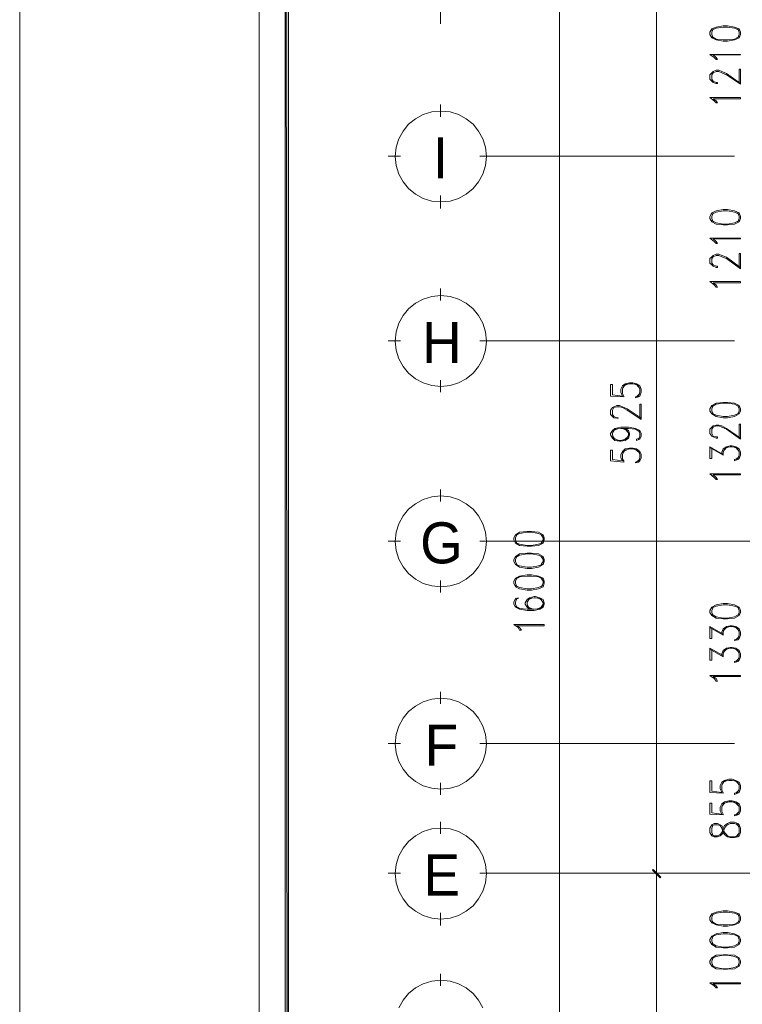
# Model space of a CAD drawing. Header units: millimetres. Extents: x 17 to 403, y 12 to 285.
# Tile 23 of 145: x 17 to 65, y 129 to 194. Entities that reach past the tile are written whole.
import ezdxf

# ---------------------------------------------------------------- set-up
doc = ezdxf.new("R2010")
doc.units = ezdxf.units.MM
for name, color, linetype in [('FILL_000000', 7, 'Continuous'), ('LINE_000000', 7, 'Continuous'), ('TEXT', 7, 'Continuous')]:
    doc.layers.add(name, color=color, linetype=linetype)

msp = doc.modelspace()

# ---------------------------------------------------------------- hatches: boundary and pattern name
at = {"layer": 'FILL_000000'}
h = msp.add_hatch(color=7, dxfattribs=at)
h.dxf.hatch_style = 1
h.paths.add_polyline_path([(34.798, 275.802), (34.586, 276.013), (34.798, 21.463), (34.798, 275.802)])
h = msp.add_hatch(color=7, dxfattribs=at)
h.dxf.hatch_style = 1
h.paths.add_polyline_path([(34.586, 276.013), (34.798, 21.463), (34.586, 21.251), (34.586, 276.013)])
h = msp.add_hatch(color=7, dxfattribs=at)
h.dxf.hatch_style = 1
h.paths.add_polyline_path([(59.055, 137.541), (59.013, 137.499), (59.563, 137.033), (59.055, 137.541)])
h = msp.add_hatch(color=7, dxfattribs=at)
h.dxf.hatch_style = 1
h.paths.add_polyline_path([(59.563, 137.033), (59.013, 137.499), (59.055, 137.541), (59.563, 137.033)])
h = msp.add_hatch(color=7, dxfattribs=at)
h.dxf.hatch_style = 1
h.paths.add_polyline_path([(59.013, 137.499), (59.563, 137.033), (59.521, 136.991), (59.013, 137.499)])
h = msp.add_hatch(color=7, dxfattribs=at)
h.dxf.hatch_style = 1
h.paths.add_polyline_path([(59.521, 136.991), (59.563, 137.033), (59.013, 137.499), (59.521, 136.991)])

# ---------------------------------------------------------------- linework, layer by layer
at = {"layer": 'LINE_000000', "lineweight": 0}
for p, q in [((52.832, 75.819), (52.832, 237.702)), ((59.267, 197.231), (59.267, 137.287)), ((44.916, 193.802), (44.916, 194.606)), ((44.916, 187.621), (44.916, 188.426)), ((42.249, 184.997), (41.444, 184.997)), ((47.54, 184.997), (48.345, 184.997)), ((64.474, 184.997), (47.921, 184.997)), ((44.916, 181.525), (44.916, 182.372)), ((44.916, 175.387), (44.916, 176.191)), ((42.249, 172.72), (41.444, 172.72)), ((47.54, 172.72), (48.345, 172.72)), ((64.474, 172.72), (47.921, 172.72)), ((44.916, 169.291), (44.916, 170.095)), ((56.219, 169.037), (57.108, 168.995)), ((56.346, 169.122), (57.023, 169.037)), ((58.166, 169.206), (57.954, 168.995)), ((62.823, 165.608), (63.712, 165.1)), ((56.219, 164.719), (57.108, 164.634)), ((56.346, 164.804), (57.023, 164.719)), ((58.166, 164.846), (57.954, 164.634)), ((64.77, 165.015), (64.558, 164.804)), ((44.916, 162.01), (44.916, 162.814)), ((42.249, 159.385), (41.444, 159.385)), ((47.54, 159.385), (48.345, 159.385)), ((67.437, 159.385), (47.921, 159.385)), ((44.916, 155.956), (44.916, 156.76)), ((62.823, 153.628), (63.712, 153.12)), ((64.77, 153.035), (64.558, 152.823)), ((62.823, 152.188), (63.712, 151.68)), ((64.77, 151.596), (64.558, 151.384)), ((44.916, 148.548), (44.916, 149.352)), ((42.249, 145.923), (41.444, 145.923)), ((47.54, 145.923), (48.345, 145.923)), ((64.474, 145.923), (47.921, 145.923)), ((44.916, 142.494), (44.916, 143.298)), ((64.77, 142.833), (64.558, 142.621)), ((62.823, 142.663), (63.712, 142.621)), ((62.95, 142.748), (63.627, 142.663)), ((62.823, 141.224), (63.712, 141.182)), ((62.95, 141.309), (63.627, 141.224)), ((64.77, 141.393), (64.558, 141.182)), ((44.916, 139.912), (44.916, 140.716)), ((64.77, 140.377), (64.558, 140.589)), ((64.558, 139.7), (64.77, 139.954)), ((42.249, 137.287), (41.444, 137.287)), ((47.54, 137.287), (48.345, 137.287)), ((67.437, 137.287), (47.921, 137.287)), ((64.093, 137.287), (58.505, 137.287)), ((64.093, 137.287), (58.505, 137.287)), ((59.267, 137.287), (59.267, 75.819)), ((44.916, 133.816), (44.916, 134.662)), ((44.916, 129.794), (44.916, 130.598))]:
    msp.add_line(p, q, dxfattribs=at)
for points in [[(16.933, 12.192), (16.933, 285.073), (402.886, 285.073), (402.886, 12.192), (16.933, 12.192)], [(32.851, 19.516), (32.851, 277.749), (395.563, 277.749), (395.563, 19.516), (32.851, 19.516)], [(34.798, 275.802), (34.586, 276.013), (34.798, 21.463), (34.798, 275.802)], [(34.586, 276.013), (34.798, 21.463), (34.586, 21.251), (34.586, 276.013)], [(62.823, 193.082), (62.95, 192.871), (63.246, 192.744), (63.712, 192.659), (64.008, 192.659), (64.474, 192.744), (64.77, 192.871), (64.855, 193.082), (64.855, 193.252), (64.77, 193.463), (64.474, 193.59), (64.008, 193.675), (63.712, 193.675), (63.246, 193.59), (62.95, 193.463), (62.823, 193.252), (62.823, 193.082)], [(47.964, 184.975), (47.902, 185.586), (47.726, 186.154), (47.447, 186.668), (47.077, 187.116), (46.629, 187.485), (46.115, 187.764), (45.547, 187.941), (44.937, 188.002), (44.327, 187.941), (43.759, 187.764), (43.245, 187.485), (42.797, 187.116), (42.427, 186.668), (42.148, 186.154), (41.972, 185.586), (41.91, 184.975), (41.972, 184.365), (42.148, 183.797), (42.427, 183.283), (42.797, 182.835), (43.245, 182.466), (43.759, 182.187), (44.327, 182.01), (44.937, 181.949), (45.547, 182.01), (46.115, 182.187), (46.629, 182.466), (47.077, 182.835), (47.447, 183.283), (47.726, 183.797), (47.902, 184.365), (47.964, 184.975)], [(62.823, 180.848), (62.95, 180.636), (63.246, 180.467), (63.712, 180.425), (64.008, 180.425), (64.474, 180.467), (64.77, 180.636), (64.855, 180.848), (64.855, 180.975), (64.77, 181.229), (64.474, 181.356), (64.008, 181.441), (63.712, 181.441), (63.246, 181.356), (62.95, 181.229), (62.823, 180.975), (62.823, 180.848)], [(47.964, 172.699), (47.902, 173.309), (47.726, 173.877), (47.447, 174.391), (47.077, 174.839), (46.629, 175.209), (46.115, 175.488), (45.547, 175.664), (44.937, 175.726), (44.327, 175.664), (43.759, 175.488), (43.245, 175.209), (42.797, 174.839), (42.427, 174.391), (42.148, 173.877), (41.972, 173.309), (41.91, 172.699), (41.972, 172.089), (42.148, 171.521), (42.427, 171.007), (42.797, 170.559), (43.245, 170.189), (43.759, 169.91), (44.327, 169.734), (44.937, 169.672), (45.547, 169.734), (46.115, 169.91), (46.629, 170.189), (47.077, 170.559), (47.447, 171.007), (47.726, 171.521), (47.902, 172.089), (47.964, 172.699)], [(62.823, 168.063), (62.95, 167.852), (63.246, 167.682), (63.712, 167.598), (64.008, 167.598), (64.474, 167.682), (64.77, 167.852), (64.855, 168.063), (64.855, 168.19), (64.77, 168.402), (64.474, 168.571), (64.008, 168.614), (63.712, 168.614), (63.246, 168.571), (62.95, 168.402), (62.823, 168.19), (62.823, 168.063)], [(47.964, 159.364), (47.902, 159.974), (47.726, 160.542), (47.447, 161.056), (47.077, 161.504), (46.629, 161.874), (46.115, 162.153), (45.547, 162.329), (44.937, 162.391), (44.327, 162.329), (43.759, 162.153), (43.245, 161.874), (42.797, 161.504), (42.427, 161.056), (42.148, 160.542), (41.972, 159.974), (41.91, 159.364), (41.972, 158.754), (42.148, 158.186), (42.427, 157.672), (42.797, 157.224), (43.245, 156.854), (43.759, 156.575), (44.327, 156.399), (44.937, 156.337), (45.547, 156.399), (46.115, 156.575), (46.629, 156.854), (47.077, 157.224), (47.447, 157.672), (47.726, 158.186), (47.902, 158.754), (47.964, 159.364)], [(49.784, 159.47), (49.911, 159.258), (50.165, 159.089), (50.673, 159.046), (50.969, 159.046), (51.435, 159.089), (51.731, 159.258), (51.816, 159.47), (51.816, 159.597), (51.731, 159.808), (51.435, 159.978), (50.969, 160.02), (50.673, 160.02), (50.165, 159.978), (49.911, 159.808), (49.784, 159.597), (49.784, 159.47)], [(49.784, 158.03), (49.911, 157.819), (50.165, 157.649), (50.673, 157.565), (50.969, 157.565), (51.435, 157.649), (51.731, 157.819), (51.816, 158.03), (51.816, 158.157), (51.731, 158.369), (51.435, 158.538), (50.969, 158.581), (50.673, 158.581), (50.165, 158.538), (49.911, 158.369), (49.784, 158.157), (49.784, 158.03)], [(49.784, 156.591), (49.911, 156.337), (50.165, 156.21), (50.673, 156.125), (50.969, 156.125), (51.435, 156.21), (51.731, 156.337), (51.816, 156.591), (51.816, 156.718), (51.731, 156.93), (51.435, 157.057), (50.969, 157.141), (50.673, 157.141), (50.165, 157.057), (49.911, 156.93), (49.784, 156.718), (49.784, 156.591)], [(62.823, 154.644), (62.95, 154.432), (63.246, 154.263), (63.712, 154.22), (64.008, 154.22), (64.474, 154.263), (64.77, 154.432), (64.855, 154.644), (64.855, 154.771), (64.77, 154.982), (64.474, 155.152), (64.008, 155.236), (63.712, 155.236), (63.246, 155.152), (62.95, 154.982), (62.823, 154.771), (62.823, 154.644)], [(47.964, 145.902), (47.902, 146.512), (47.726, 147.08), (47.447, 147.594), (47.077, 148.042), (46.629, 148.412), (46.115, 148.691), (45.547, 148.867), (44.937, 148.929), (44.327, 148.867), (43.759, 148.691), (43.245, 148.412), (42.797, 148.042), (42.427, 147.594), (42.148, 147.08), (41.972, 146.512), (41.91, 145.902), (41.972, 145.292), (42.148, 144.724), (42.427, 144.21), (42.797, 143.762), (43.245, 143.392), (43.759, 143.113), (44.327, 142.937), (44.937, 142.875), (45.547, 142.937), (46.115, 143.113), (46.629, 143.392), (47.077, 143.762), (47.447, 144.21), (47.726, 144.724), (47.902, 145.292), (47.964, 145.902)], [(47.964, 137.266), (47.902, 137.876), (47.726, 138.444), (47.447, 138.958), (47.077, 139.406), (46.629, 139.776), (46.115, 140.055), (45.547, 140.231), (44.937, 140.293), (44.327, 140.231), (43.759, 140.055), (43.245, 139.776), (42.797, 139.406), (42.427, 138.958), (42.148, 138.444), (41.972, 137.876), (41.91, 137.266), (41.972, 136.656), (42.148, 136.088), (42.427, 135.574), (42.797, 135.126), (43.245, 134.756), (43.759, 134.477), (44.327, 134.301), (44.937, 134.239), (45.547, 134.301), (46.115, 134.477), (46.629, 134.756), (47.077, 135.126), (47.447, 135.574), (47.726, 136.088), (47.902, 136.656), (47.964, 137.266)], [(62.823, 139.996), (62.95, 139.785), (63.119, 139.7), (63.331, 139.7), (63.5, 139.785), (63.627, 139.869), (63.712, 139.996), (63.796, 140.293), (63.923, 140.462), (64.008, 140.504), (64.177, 140.589), (64.474, 140.589), (64.685, 140.504), (64.77, 140.293), (64.77, 139.996), (64.685, 139.785), (64.474, 139.7), (64.177, 139.7), (64.008, 139.785), (63.923, 139.869), (63.796, 139.996), (63.712, 140.293), (63.627, 140.462), (63.5, 140.504), (63.331, 140.589), (63.119, 140.589), (62.95, 140.504), (62.823, 140.293), (62.823, 139.996)], [(59.055, 137.541), (59.013, 137.499), (59.563, 137.033), (59.055, 137.541)], [(59.563, 137.033), (59.013, 137.499), (59.055, 137.541), (59.563, 137.033)], [(59.013, 137.499), (59.563, 137.033), (59.521, 136.991), (59.013, 137.499)], [(59.521, 136.991), (59.563, 137.033), (59.013, 137.499), (59.521, 136.991)], [(62.823, 134.197), (62.95, 133.985), (63.246, 133.858), (63.712, 133.773), (64.008, 133.773), (64.474, 133.858), (64.77, 133.985), (64.855, 134.197), (64.855, 134.366), (64.77, 134.578), (64.474, 134.705), (64.008, 134.789), (63.712, 134.789), (63.246, 134.705), (62.95, 134.578), (62.823, 134.366), (62.823, 134.197)], [(62.823, 132.757), (62.95, 132.546), (63.246, 132.376), (63.712, 132.334), (64.008, 132.334), (64.474, 132.376), (64.77, 132.546), (64.855, 132.757), (64.855, 132.884), (64.77, 133.096), (64.474, 133.265), (64.008, 133.35), (63.712, 133.35), (63.246, 133.265), (62.95, 133.096), (62.823, 132.884), (62.823, 132.757)], [(62.823, 131.318), (62.95, 131.106), (63.246, 130.937), (63.712, 130.895), (64.008, 130.895), (64.474, 130.937), (64.77, 131.106), (64.855, 131.318), (64.855, 131.445), (64.77, 131.657), (64.474, 131.826), (64.008, 131.868), (63.712, 131.868), (63.246, 131.826), (62.95, 131.657), (62.823, 131.445), (62.823, 131.318)]]:
    msp.add_lwpolyline(points, close=True, dxfattribs=at)
for points in [[(64.77, 193.379), (64.474, 193.506), (64.008, 193.59), (63.712, 193.59), (63.246, 193.506), (62.95, 193.379)], [(63.034, 193.463), (62.95, 193.252), (62.95, 193.082), (63.034, 192.871)], [(64.685, 192.871), (64.77, 193.082), (64.77, 193.252), (64.685, 193.463)], [(62.95, 192.955), (63.246, 192.786), (63.712, 192.744), (64.008, 192.744), (64.474, 192.786), (64.77, 192.955)], [(63.246, 191.431), (63.119, 191.558), (62.823, 191.77), (64.855, 191.77)], [(63.246, 191.431), (63.331, 191.431), (63.246, 191.558), (63.034, 191.728), (64.855, 191.728), (64.855, 191.77)], [(63.331, 189.823), (63.246, 189.823), (63.034, 189.907), (62.95, 189.992), (62.823, 190.119), (62.823, 190.415), (62.95, 190.542), (63.034, 190.627), (63.246, 190.712), (63.415, 190.712), (63.627, 190.627), (63.923, 190.5), (64.855, 189.823)], [(64.77, 189.823), (64.77, 190.796), (64.855, 190.796), (64.855, 189.78)], [(63.331, 189.823), (63.331, 189.907), (63.246, 189.907), (63.034, 189.992), (62.95, 190.119), (62.95, 190.415), (63.034, 190.542), (63.246, 190.627), (63.415, 190.627), (63.627, 190.542), (63.923, 190.415), (64.855, 189.78)], [(63.246, 188.553), (63.119, 188.68), (62.823, 188.891), (64.855, 188.891)], [(63.246, 188.553), (63.331, 188.553), (63.246, 188.68), (63.034, 188.807), (64.855, 188.807), (64.855, 188.891)], [(64.77, 181.144), (64.474, 181.271), (64.008, 181.356), (63.712, 181.356), (63.246, 181.271), (62.95, 181.144)], [(63.034, 181.229), (62.95, 180.975), (62.95, 180.848), (63.034, 180.636)], [(64.685, 180.636), (64.77, 180.848), (64.77, 180.975), (64.685, 181.229)], [(62.95, 180.721), (63.246, 180.552), (63.712, 180.467), (64.008, 180.467), (64.474, 180.552), (64.77, 180.721)], [(63.246, 179.197), (63.119, 179.324), (62.823, 179.536), (64.855, 179.536)], [(63.246, 179.197), (63.331, 179.197), (63.246, 179.324), (63.034, 179.493), (64.855, 179.493), (64.855, 179.536)], [(63.331, 177.588), (63.246, 177.588), (63.034, 177.673), (62.95, 177.758), (62.823, 177.885), (62.823, 178.181), (62.95, 178.308), (63.034, 178.393), (63.246, 178.477), (63.415, 178.477), (63.627, 178.393), (63.923, 178.266), (64.855, 177.588)], [(63.331, 177.588), (63.331, 177.673), (63.246, 177.673), (63.034, 177.758), (62.95, 177.885), (62.95, 178.181), (63.034, 178.308), (63.246, 178.393), (63.415, 178.393), (63.627, 178.308), (63.923, 178.181), (64.855, 177.504)], [(64.77, 177.588), (64.77, 178.52), (64.855, 178.52), (64.855, 177.504)], [(63.246, 176.276), (63.119, 176.445), (62.823, 176.657), (64.855, 176.657)], [(63.246, 176.276), (63.331, 176.276), (63.246, 176.445), (63.034, 176.572), (64.855, 176.572), (64.855, 176.657)], [(56.219, 169.037), (56.219, 169.799), (56.346, 169.799), (56.346, 169.122)], [(57.023, 169.037), (56.896, 169.291), (56.896, 169.503), (57.023, 169.714), (57.192, 169.841), (57.489, 169.926), (57.7, 169.926), (57.954, 169.841), (58.166, 169.714), (58.251, 169.503), (58.251, 169.291), (58.166, 169.037), (58.081, 168.995), (57.87, 168.91), (57.87, 168.995)], [(57.108, 168.995), (57.108, 169.037), (57.023, 169.206), (57.023, 169.503), (57.108, 169.714), (57.404, 169.841)], [(57.023, 169.545), (57.192, 169.799), (57.489, 169.841), (57.7, 169.841), (57.954, 169.799), (58.166, 169.545)], [(57.785, 169.841), (58.081, 169.714), (58.166, 169.503), (58.166, 169.291), (58.081, 169.037), (57.87, 168.995)], [(56.727, 167.555), (56.642, 167.555), (56.43, 167.598), (56.346, 167.682), (56.219, 167.809), (56.219, 168.106), (56.346, 168.275), (56.43, 168.317), (56.642, 168.402), (56.811, 168.402), (57.023, 168.317), (57.319, 168.19), (58.251, 167.555)], [(58.166, 167.555), (58.166, 168.487), (58.251, 168.487), (58.251, 167.471)], [(64.77, 168.317), (64.474, 168.487), (64.008, 168.571), (63.712, 168.571), (63.246, 168.487), (62.95, 168.317)], [(63.034, 168.402), (62.95, 168.19), (62.95, 168.063), (63.034, 167.852)], [(64.685, 167.852), (64.77, 168.063), (64.77, 168.19), (64.685, 168.402)], [(56.727, 167.555), (56.727, 167.598), (56.642, 167.598), (56.43, 167.682), (56.346, 167.809), (56.346, 168.106), (56.43, 168.275), (56.642, 168.317), (56.811, 168.317), (57.023, 168.275), (57.319, 168.106), (58.251, 167.471)], [(62.95, 167.894), (63.246, 167.767), (63.712, 167.682), (64.008, 167.682), (64.474, 167.767), (64.77, 167.894)], [(63.331, 166.243), (63.246, 166.243), (63.034, 166.328), (62.95, 166.37), (62.823, 166.539), (62.823, 166.836), (62.95, 166.963), (63.034, 167.047), (63.246, 167.09), (63.415, 167.09), (63.627, 167.047), (63.923, 166.878), (64.855, 166.243)], [(64.77, 166.243), (64.77, 167.174), (64.855, 167.174), (64.855, 166.158)], [(57.192, 166.878), (57.404, 166.751), (57.489, 166.539), (57.489, 166.455), (57.404, 166.243), (57.192, 166.074), (56.896, 166.031), (56.811, 166.031), (56.515, 166.074), (56.346, 166.243), (56.219, 166.455), (56.219, 166.539), (56.346, 166.751), (56.515, 166.878), (56.896, 166.963), (57.404, 166.963), (57.87, 166.878), (58.166, 166.751), (58.251, 166.539), (58.251, 166.37), (58.166, 166.158), (57.954, 166.074), (57.954, 166.158), (58.166, 166.243)], [(56.727, 166.074), (56.43, 166.243), (56.346, 166.455), (56.346, 166.539), (56.43, 166.751), (56.727, 166.878)], [(56.346, 166.582), (56.515, 166.836), (56.896, 166.878), (57.404, 166.878), (57.87, 166.836), (58.166, 166.666)], [(56.896, 166.878), (57.192, 166.836), (57.404, 166.582)], [(57.023, 166.878), (57.319, 166.751), (57.404, 166.539), (57.404, 166.455), (57.319, 166.243), (57.023, 166.074)], [(58.081, 166.751), (58.166, 166.539), (58.166, 166.37), (58.081, 166.158)], [(63.331, 166.243), (63.331, 166.328), (63.246, 166.328), (63.034, 166.37), (62.95, 166.539), (62.95, 166.836), (63.034, 166.963), (63.246, 167.047), (63.415, 167.047), (63.627, 166.963), (63.923, 166.836), (64.855, 166.158)], [(57.404, 166.37), (57.192, 166.158), (56.896, 166.074), (56.811, 166.074), (56.515, 166.158), (56.346, 166.37)], [(56.219, 164.719), (56.219, 165.439), (56.346, 165.439), (56.346, 164.804)], [(57.023, 164.719), (56.896, 164.931), (56.896, 165.142), (57.023, 165.354), (57.192, 165.523), (57.489, 165.566), (57.7, 165.566), (57.954, 165.523), (58.166, 165.354), (58.251, 165.142), (58.251, 164.931), (58.166, 164.719), (58.081, 164.634), (57.87, 164.592), (57.87, 164.634)], [(57.108, 164.634), (57.108, 164.719), (57.023, 164.846), (57.023, 165.142), (57.108, 165.354), (57.404, 165.523)], [(57.023, 165.227), (57.192, 165.439), (57.489, 165.523), (57.7, 165.523), (57.954, 165.439), (58.166, 165.227)], [(57.785, 165.523), (58.081, 165.354), (58.166, 165.142), (58.166, 164.931), (58.081, 164.719), (57.87, 164.634)], [(62.823, 164.888), (62.823, 165.65), (63.712, 165.142)], [(62.823, 164.888), (62.95, 164.888), (62.95, 165.608)], [(63.627, 165.142), (63.627, 165.312), (63.712, 165.523), (63.923, 165.65), (64.177, 165.735), (64.304, 165.735), (64.558, 165.65), (64.77, 165.523), (64.855, 165.312), (64.855, 165.1), (64.77, 164.888), (64.685, 164.804), (64.474, 164.719), (64.474, 164.804)], [(63.712, 165.1), (63.712, 165.312), (63.796, 165.523), (64.093, 165.65)], [(63.712, 165.354), (63.923, 165.608), (64.177, 165.65), (64.304, 165.65), (64.558, 165.608), (64.77, 165.354)], [(64.389, 165.65), (64.685, 165.523), (64.77, 165.312), (64.77, 165.1), (64.685, 164.888), (64.474, 164.804)], [(63.246, 163.491), (63.119, 163.618), (62.823, 163.872), (64.855, 163.872)], [(63.246, 163.491), (63.331, 163.491), (63.246, 163.618), (63.034, 163.788), (64.855, 163.788), (64.855, 163.872)], [(51.731, 159.766), (51.435, 159.893), (50.969, 159.978), (50.673, 159.978), (50.165, 159.893), (49.911, 159.766)], [(49.996, 159.808), (49.911, 159.597), (49.911, 159.47), (49.996, 159.258)], [(49.911, 159.3), (50.165, 159.173), (50.673, 159.089), (50.969, 159.089), (51.435, 159.173), (51.731, 159.3)], [(51.604, 159.258), (51.731, 159.47), (51.731, 159.597), (51.604, 159.808)], [(51.731, 158.284), (51.435, 158.454), (50.969, 158.538), (50.673, 158.538), (50.165, 158.454), (49.911, 158.284)], [(49.996, 158.369), (49.911, 158.157), (49.911, 158.03), (49.996, 157.819)], [(51.604, 157.819), (51.731, 158.03), (51.731, 158.157), (51.604, 158.369)], [(49.911, 157.861), (50.165, 157.734), (50.673, 157.649), (50.969, 157.649), (51.435, 157.734), (51.731, 157.861)], [(51.731, 156.845), (51.435, 157.014), (50.969, 157.057), (50.673, 157.057), (50.165, 157.014), (49.911, 156.845)], [(49.996, 156.93), (49.911, 156.718), (49.911, 156.591), (49.996, 156.337)], [(51.604, 156.337), (51.731, 156.591), (51.731, 156.718), (51.604, 156.93)], [(49.911, 156.422), (50.165, 156.295), (50.673, 156.21), (50.969, 156.21), (51.435, 156.295), (51.731, 156.422)], [(49.911, 155.49), (50.08, 155.575), (50.08, 155.617), (49.911, 155.575), (49.784, 155.321), (49.784, 155.194), (49.911, 154.982), (50.165, 154.855), (50.673, 154.771), (51.139, 154.771), (51.52, 154.855), (51.731, 154.982), (51.816, 155.194), (51.816, 155.279), (51.731, 155.49), (51.52, 155.617), (51.223, 155.702), (51.139, 155.702), (50.842, 155.617), (50.673, 155.49), (50.546, 155.279), (50.546, 155.194), (50.673, 154.982), (50.842, 154.855)], [(49.996, 155.575), (49.911, 155.321), (49.911, 155.194), (49.996, 154.982)], [(51.731, 155.321), (51.52, 155.575), (51.223, 155.617), (51.139, 155.617), (50.842, 155.575), (50.673, 155.321)], [(51.054, 155.617), (50.758, 155.49), (50.673, 155.279), (50.673, 155.194), (50.758, 154.982), (51.054, 154.855)], [(51.35, 154.855), (51.604, 154.982), (51.731, 155.194), (51.731, 155.279), (51.604, 155.49), (51.35, 155.617)], [(49.911, 155.067), (50.165, 154.898), (50.673, 154.855), (51.139, 154.855), (51.52, 154.898), (51.731, 155.109)], [(50.673, 155.109), (50.842, 154.898), (51.139, 154.855)], [(64.77, 154.94), (64.474, 155.067), (64.008, 155.152), (63.712, 155.152), (63.246, 155.067), (62.95, 154.94)], [(63.034, 154.982), (62.95, 154.771), (62.95, 154.644), (63.034, 154.432)], [(64.685, 154.432), (64.77, 154.644), (64.77, 154.771), (64.685, 154.982)], [(62.95, 154.517), (63.246, 154.347), (63.712, 154.263), (64.008, 154.263), (64.474, 154.347), (64.77, 154.517)], [(50.165, 153.458), (50.08, 153.628), (49.784, 153.839), (51.816, 153.839)], [(50.165, 153.458), (50.292, 153.458), (50.165, 153.628), (49.996, 153.755), (51.816, 153.755), (51.816, 153.839)], [(62.823, 152.908), (62.823, 153.712), (63.712, 153.204)], [(62.823, 152.908), (62.95, 152.908), (62.95, 153.628)], [(63.627, 153.204), (63.627, 153.331), (63.712, 153.543), (63.923, 153.712), (64.177, 153.755), (64.304, 153.755), (64.558, 153.712), (64.77, 153.543), (64.855, 153.331), (64.855, 153.12), (64.77, 152.908), (64.685, 152.823), (64.474, 152.781), (64.474, 152.823)], [(63.712, 153.12), (63.712, 153.331), (63.796, 153.543), (64.093, 153.712)], [(63.712, 153.416), (63.923, 153.628), (64.177, 153.712), (64.304, 153.712), (64.558, 153.628), (64.77, 153.416)], [(64.389, 153.712), (64.685, 153.543), (64.77, 153.331), (64.77, 153.12), (64.685, 152.908), (64.474, 152.823)], [(62.823, 151.469), (62.823, 152.273), (63.712, 151.765)], [(62.823, 151.469), (62.95, 151.469), (62.95, 152.188)], [(63.627, 151.765), (63.627, 151.892), (63.712, 152.104), (63.923, 152.273), (64.177, 152.315), (64.304, 152.315), (64.558, 152.273), (64.77, 152.104), (64.855, 151.892), (64.855, 151.68), (64.77, 151.469), (64.685, 151.384), (64.474, 151.299), (64.474, 151.384)], [(63.712, 151.68), (63.712, 151.892), (63.796, 152.104), (64.093, 152.273)], [(63.712, 151.977), (63.923, 152.188), (64.177, 152.273), (64.304, 152.273), (64.558, 152.188), (64.77, 151.977)], [(64.389, 152.273), (64.685, 152.104), (64.77, 151.892), (64.77, 151.68), (64.685, 151.469), (64.474, 151.384)], [(63.246, 150.072), (63.119, 150.241), (62.823, 150.453), (64.855, 150.453)], [(63.246, 150.072), (63.331, 150.072), (63.246, 150.241), (63.034, 150.368), (64.855, 150.368), (64.855, 150.453)], [(63.627, 142.663), (63.5, 142.917), (63.5, 143.129), (63.627, 143.341), (63.796, 143.468), (64.093, 143.552), (64.304, 143.552), (64.558, 143.468), (64.77, 143.341), (64.855, 143.129), (64.855, 142.917), (64.77, 142.663), (64.685, 142.621), (64.474, 142.536), (64.474, 142.621)], [(62.823, 142.663), (62.823, 143.425), (62.95, 143.425), (62.95, 142.748)], [(63.712, 142.621), (63.712, 142.663), (63.627, 142.833), (63.627, 143.129), (63.712, 143.341), (64.008, 143.468)], [(63.627, 143.171), (63.796, 143.425), (64.093, 143.468), (64.304, 143.468), (64.558, 143.425), (64.77, 143.171)], [(64.389, 143.468), (64.685, 143.341), (64.77, 143.129), (64.77, 142.917), (64.685, 142.663), (64.474, 142.621)], [(62.823, 141.224), (62.823, 141.944), (62.95, 141.944), (62.95, 141.309)], [(63.627, 141.224), (63.5, 141.436), (63.5, 141.69), (63.627, 141.901), (63.796, 142.028), (64.093, 142.113), (64.304, 142.113), (64.558, 142.028), (64.77, 141.901), (64.855, 141.69), (64.855, 141.436), (64.77, 141.224), (64.685, 141.182), (64.474, 141.097), (64.474, 141.182)], [(63.712, 141.182), (63.712, 141.224), (63.627, 141.393), (63.627, 141.69), (63.712, 141.901), (64.008, 142.028)], [(63.627, 141.732), (63.796, 141.944), (64.093, 142.028), (64.304, 142.028), (64.558, 141.944), (64.77, 141.732)], [(64.389, 142.028), (64.685, 141.901), (64.77, 141.69), (64.77, 141.436), (64.685, 141.224), (64.474, 141.182)], [(62.95, 139.869), (63.119, 139.785), (63.331, 139.785), (63.5, 139.869), (63.627, 139.996), (63.712, 140.293), (63.796, 140.462), (64.008, 140.589), (64.177, 140.674), (64.474, 140.674), (64.685, 140.589), (64.77, 140.504), (64.855, 140.293), (64.855, 139.996), (64.77, 139.785), (64.685, 139.7), (64.474, 139.658), (64.177, 139.658), (64.008, 139.7), (63.796, 139.869), (63.712, 139.996), (63.627, 140.293), (63.5, 140.462), (63.331, 140.504), (63.119, 140.504), (62.95, 140.462)], [(63.034, 140.504), (62.95, 140.293), (62.95, 139.996), (63.034, 139.785)], [(64.77, 134.493), (64.474, 134.62), (64.008, 134.705), (63.712, 134.705), (63.246, 134.62), (62.95, 134.493)], [(63.034, 134.578), (62.95, 134.366), (62.95, 134.197), (63.034, 133.985)], [(64.685, 133.985), (64.77, 134.197), (64.77, 134.366), (64.685, 134.578)], [(62.95, 134.07), (63.246, 133.9), (63.712, 133.858), (64.008, 133.858), (64.474, 133.9), (64.77, 134.07)], [(64.77, 133.054), (64.474, 133.181), (64.008, 133.265), (63.712, 133.265), (63.246, 133.181), (62.95, 133.054)], [(63.034, 133.096), (62.95, 132.884), (62.95, 132.757), (63.034, 132.546)], [(64.685, 132.546), (64.77, 132.757), (64.77, 132.884), (64.685, 133.096)], [(62.95, 132.63), (63.246, 132.461), (63.712, 132.376), (64.008, 132.376), (64.474, 132.461), (64.77, 132.63)], [(64.77, 131.614), (64.474, 131.741), (64.008, 131.826), (63.712, 131.826), (63.246, 131.741), (62.95, 131.614)], [(63.034, 131.657), (62.95, 131.445), (62.95, 131.318), (63.034, 131.106)], [(62.95, 131.149), (63.246, 131.022), (63.712, 130.937), (64.008, 130.937), (64.474, 131.022), (64.77, 131.149)], [(64.685, 131.106), (64.77, 131.318), (64.77, 131.445), (64.685, 131.657)], [(47.726, 128.326), (47.447, 128.84), (47.077, 129.288), (46.629, 129.658), (46.115, 129.937), (45.547, 130.114), (44.937, 130.175), (44.327, 130.114), (43.759, 129.937), (43.245, 129.658), (42.797, 129.288), (42.427, 128.84), (42.148, 128.326)], [(63.246, 129.667), (63.119, 129.794), (62.823, 130.006), (64.855, 130.006)], [(63.246, 129.667), (63.331, 129.667), (63.246, 129.794), (63.034, 129.921), (64.855, 129.921), (64.855, 130.006)]]:
    msp.add_lwpolyline(points, dxfattribs=at)

# ---------------------------------------------------------------- texts
at = {"layer": 'TEXT'}
for s, p in [('I', (44.408, 183.515)), ('H', (43.688, 171.238)), ('G', (43.561, 157.903)), ('F', (43.857, 144.441)), ('E', (43.773, 135.805))]:
    msp.add_text(s, height=2.731, dxfattribs=at).set_placement(p)

doc.saveas('drawing.dxf')
